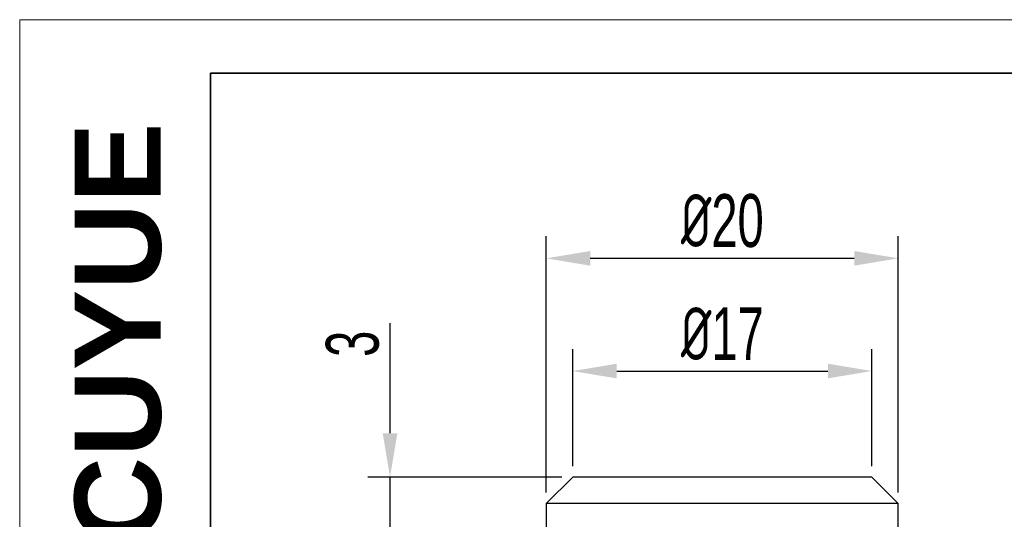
# Model space of a CAD drawing. Header units: millimetres. Extents: x 2395 to 2576, y 1505 to 1633.
# Tile 2 of 3: x 2395 to 2451, y 1605 to 1633. Entities that reach past the tile are written whole.
import ezdxf

# ---------------------------------------------------------------- set-up
doc = ezdxf.new("R2010")
doc.units = ezdxf.units.MM
for name, color, linetype, lineweight in [('尺寸线层', 3, 'Continuous', 18), ('粗实线层', 7, 'Continuous', 35), ('细实线层', 3, 'Continuous', 18)]:
    doc.layers.add(name, color=color, linetype=linetype, lineweight=lineweight)
doc.styles.add('ARIAL', font='arial.ttf')
doc.styles.add('标准', font='txt', dxfattribs={"width": 0.667})
doc.dimstyles.new('对齐', dxfattribs={"dimtxt": 3, "dimasz": 2.5, "dimexe": 1.25, "dimexo": 0.625, "dimtad": 1, "dimdsep": 46, "dimtxsty": '标准', "dimcen": 2.5, "dimclrd": 3, "dimclre": 3, "dimclrt": 3, "dimadec": 0, "dimazin": 0, "dimtfac": 1, "dimtmove": 0, "dimatfit": 3, "dimfxl": 1, "dimarcsym": 0})

# ---------------------------------------------------------------- blocks, each defined once
blk = doc.blocks.new('*D6')
at = {"layer": 'Defpoints', "color": 0, "transparency": 16777216}
for p in [(2443.335124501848, 1613.017503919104), (2426.335124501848, 1606.988141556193), (2443.335124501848, 1606.988141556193)]:
    blk.add_point(p, dxfattribs=at)
at = {"layer": '尺寸线层', "color": 3, "lineweight": -2, "transparency": 16777216}
for p, q in [((2426.335124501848, 1607.613141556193), (2426.335124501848, 1614.267503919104)), ((2443.335124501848, 1607.613141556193), (2443.335124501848, 1614.267503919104)), ((2428.835124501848, 1613.017503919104), (2440.835124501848, 1613.017503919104))]:
    blk.add_line(p, q, dxfattribs=at)
at = {"layer": '尺寸线层', "color": 3, "transparency": 16777216}
for points in [[(2428.835124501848, 1613.434170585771), (2428.835124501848, 1612.600837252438), (2426.335124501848, 1613.017503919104)], [(2440.835124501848, 1613.434170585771), (2440.835124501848, 1612.600837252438), (2443.335124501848, 1613.017503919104)]]:
    blk.add_solid(points, dxfattribs=at)
at = {"layer": '尺寸线层', "color": 3, "transparency": 16777216, "insert": (2434.835124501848, 1615.142503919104), "char_height": 3, "attachment_point": 5, "style": '标准'}
blk.add_mtext('{\\fISOCPEUR|b0|i0|c134|p34;%%C}17', dxfattribs=at)
blk = doc.blocks.new('*D7')
at = {"layer": 'Defpoints', "color": 0, "transparency": 16777216}
for p in [(2444.835124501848, 1619.41937147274), (2424.835124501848, 1605.488141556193), (2444.835124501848, 1605.488141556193)]:
    blk.add_point(p, dxfattribs=at)
at = {"layer": '尺寸线层', "color": 3, "lineweight": -2, "transparency": 16777216}
for p, q in [((2424.835124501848, 1606.113141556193), (2424.835124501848, 1620.66937147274)), ((2444.835124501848, 1606.113141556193), (2444.835124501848, 1620.66937147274)), ((2427.335124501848, 1619.41937147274), (2442.335124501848, 1619.41937147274))]:
    blk.add_line(p, q, dxfattribs=at)
at = {"layer": '尺寸线层', "color": 3, "transparency": 16777216}
for points in [[(2427.335124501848, 1619.836038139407), (2427.335124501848, 1619.002704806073), (2424.835124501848, 1619.41937147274)], [(2442.335124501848, 1619.836038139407), (2442.335124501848, 1619.002704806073), (2444.835124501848, 1619.41937147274)]]:
    blk.add_solid(points, dxfattribs=at)
at = {"layer": '尺寸线层', "color": 3, "transparency": 16777216, "insert": (2434.835124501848, 1621.54437147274), "char_height": 3, "attachment_point": 5, "style": '标准'}
blk.add_mtext('{\\fISOCPEUR|b0|i0|c134|p34;%%C}20', dxfattribs=at)
blk = doc.blocks.new('*D2')
at = {"layer": 'Defpoints', "color": 0, "transparency": 16777216}
for p in [(2426.335124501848, 1606.988141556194), (2415.957333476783, 1603.988141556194), (2424.835124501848, 1603.988141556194)]:
    blk.add_point(p, dxfattribs=at)
at = {"layer": '尺寸线层', "color": 3, "lineweight": -2, "transparency": 16777216}
for p, q in [((2415.957333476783, 1609.488141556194), (2415.957333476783, 1615.731007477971)), ((2425.710124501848, 1606.988141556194), (2414.707333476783, 1606.988141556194)), ((2415.957333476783, 1603.988141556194), (2415.957333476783, 1606.988141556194)), ((2424.210124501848, 1603.988141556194), (2414.707333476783, 1603.988141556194)), ((2415.957333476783, 1601.488141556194), (2415.957333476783, 1598.988141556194))]:
    blk.add_line(p, q, dxfattribs=at)
at = {"layer": '尺寸线层', "color": 3, "transparency": 16777216}
for points in [[(2415.540666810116, 1609.488141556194), (2416.374000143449, 1609.488141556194), (2415.957333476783, 1606.988141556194)], [(2415.540666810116, 1601.488141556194), (2416.374000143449, 1601.488141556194), (2415.957333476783, 1603.988141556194)]]:
    blk.add_solid(points, dxfattribs=at)
at = {"layer": '尺寸线层', "color": 3, "transparency": 16777216, "insert": (2413.832333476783, 1614.563837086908), "char_height": 3, "attachment_point": 5, "rotation": 90, "style": '标准'}
blk.add_mtext('3', dxfattribs=at)

msp = doc.modelspace()

# ---------------------------------------------------------------- linework, layer by layer
at = {"layer": '粗实线层', "color": 7, "linetype": 'Continuous', "lineweight": 25}
for p, q in [((2426.335124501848, 1606.988141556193), (2424.835124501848, 1605.488141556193)), ((2443.335124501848, 1606.988141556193), (2426.335124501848, 1606.988141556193)), ((2444.835124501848, 1605.488141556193), (2443.335124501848, 1606.988141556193)), ((2424.835124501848, 1605.488141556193), (2424.835124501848, 1603.988141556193)), ((2444.835124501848, 1605.488141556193), (2424.835124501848, 1605.488141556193)), ((2444.835124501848, 1603.988141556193), (2444.835124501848, 1605.488141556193))]:
    msp.add_line(p, q, dxfattribs=at)
at = {"layer": '粗实线层'}
msp.add_lwpolyline([(2405.750617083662, 1629.935327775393), (2572.334310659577, 1629.935327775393), (2572.334310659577, 1507.634762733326), (2405.750617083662, 1507.634762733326)], close=True, dxfattribs=at)
at = {"layer": '细实线层'}
msp.add_lwpolyline([(2394.919934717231, 1632.973245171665), (2575.372228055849, 1632.973245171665), (2575.372228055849, 1505.3807145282), (2394.919934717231, 1505.3807145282)], close=True, dxfattribs=at)

# ---------------------------------------------------------------- texts
at = {"layer": '粗实线层', "insert": (2398.041458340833, 1603.195151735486), "char_height": 4.893794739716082, "width": 20.68142467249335, "attachment_point": 1, "rotation": 90, "style": 'ARIAL'}
msp.add_mtext('{\\farial|b1|i0|c0|p34;CUYUE}', dxfattribs=at)

# ---------------------------------------------------------------- dimensions: what is measured, and where the dimension line sits
at = {"layer": '尺寸线层'}
for base, p1, p2, picture, middle in [((2444.835124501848, 1619.41937147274), (2424.835124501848, 1605.488141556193), (2444.835124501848, 1605.488141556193), '*D7', (2434.835124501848, 1621.54437147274)), ((2443.335124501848, 1613.017503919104), (2426.335124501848, 1606.988141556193), (2443.335124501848, 1606.988141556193), '*D6', (2434.835124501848, 1615.142503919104))]:
    dim = msp.add_linear_dim(base=base, p1=p1, p2=p2, text='{\\fISOCPEUR|b0|i0|c134|p34;%%C}<>', dimstyle='对齐', dxfattribs=at)
    dim.commit()
    dim.dimension.update_dxf_attribs({"geometry": picture, "text_midpoint": middle})
dim = msp.add_linear_dim(base=(2415.957333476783, 1603.988141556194), p1=(2426.335124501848, 1606.988141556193), p2=(2424.835124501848, 1603.988141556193), angle=90, dimstyle='对齐', dxfattribs=at)
dim.commit()
dim.dimension.update_dxf_attribs({"geometry": '*D2', "text_midpoint": (2415.957333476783, 1614.563837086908), "dimtype": 160})

doc.saveas('drawing.dxf')
